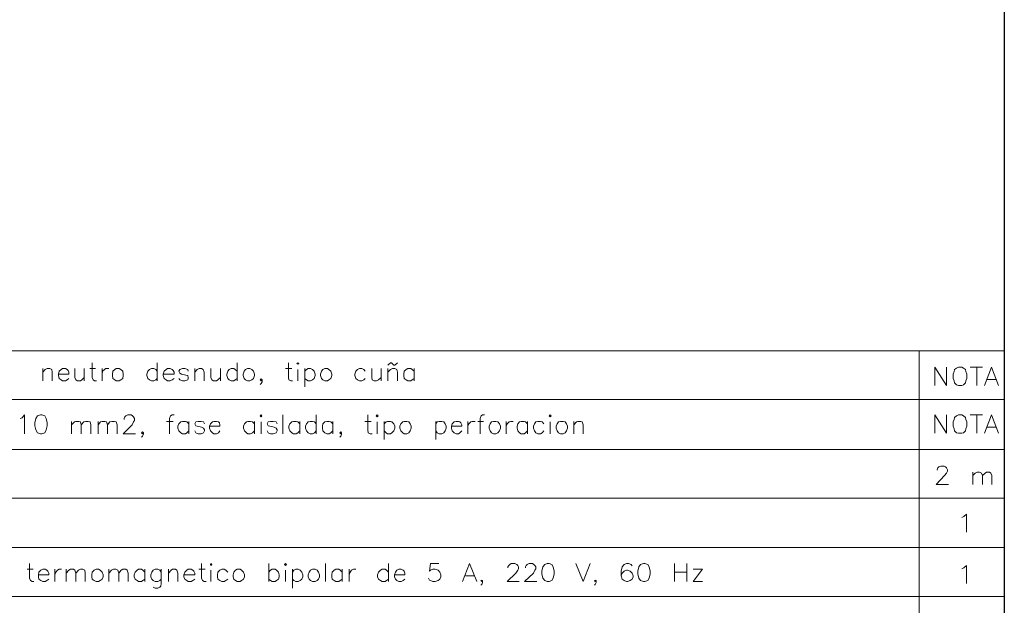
# Model space of a CAD drawing. Header units: millimetres. Extents: x 8 to 202, y 3 to 294.
# Tile 10 of 13: x 117 to 202, y 54 to 104. Entities that reach past the tile are written whole.
import ezdxf

# ---------------------------------------------------------------- set-up
doc = ezdxf.new("R2010")
doc.units = ezdxf.units.MM
doc.layers.add('DGE_CONTORNOS', color=7, linetype='Continuous', lineweight=0)

msp = doc.modelspace()

# ---------------------------------------------------------------- linework, layer by layer
at = {"layer": 'DGE_CONTORNOS', "lineweight": 25}
msp.add_lwpolyline([(201.9723, 293.9063), (201.9723, 3.2456)], dxfattribs=at)
at = {"layer": 'DGE_CONTORNOS', "lineweight": 5}
for points in [[(23.7913, 75.7204), (201.9723, 75.7204)], [(194.6487, 75.7204), (194.6487, 34.6993)], [(23.7913, 71.5294), (201.9723, 71.5294)], [(23.5797, 67.2537), (201.9723, 67.2537)], [(23.5797, 67.2537), (201.9723, 67.2537)], [(23.5797, 63.0627), (201.9723, 63.0627)], [(23.5797, 58.8294), (201.9723, 58.8294)], [(23.5797, 54.6384), (201.9723, 54.6384)]]:
    msp.add_lwpolyline(points, dxfattribs=at)
at = {"layer": 'DGE_CONTORNOS', "lineweight": 13}
for points in [[(123.6557, 74.7044), (123.6557, 73.4344), (123.7403, 73.2227), (123.8673, 73.138), (124.0367, 73.138)], [(129.2437, 74.7044), (129.2437, 73.138)], [(136.1017, 74.7044), (136.1017, 73.138)], [(140.5043, 74.7044), (140.5043, 73.4344), (140.5467, 73.2227), (140.716, 73.138), (140.843, 73.138)], [(141.224, 74.6197), (141.3087, 74.7044), (141.3933, 74.6197), (141.3087, 74.5774), (141.224, 74.6197)], [(149.0557, 74.4927), (149.2673, 74.7044), (149.352, 74.7044), (149.5637, 74.4927), (149.6483, 74.4927), (149.86, 74.7044)], [(119.4223, 74.1964), (119.4223, 73.138)], [(119.4223, 73.9), (119.634, 74.1117), (119.8033, 74.1964), (120.015, 74.1964), (120.1843, 74.1117), (120.2267, 73.9), (120.2267, 73.138)], [(120.777, 73.7307), (121.666, 73.7307), (121.666, 73.9), (121.5813, 74.027), (121.4967, 74.1117), (121.3697, 74.1964), (121.1157, 74.1964), (120.9887, 74.1117), (120.8193, 73.9847), (120.777, 73.7307), (120.777, 73.6037), (120.8193, 73.3497), (120.9887, 73.2227), (121.1157, 73.138), (121.3697, 73.138), (121.4967, 73.2227), (121.666, 73.3497)], [(122.174, 74.1964), (122.174, 73.4344), (122.2587, 73.2227), (122.3857, 73.138), (122.6397, 73.138), (122.7667, 73.2227), (122.9783, 73.4344)], [(122.9783, 74.1964), (122.9783, 73.138)], [(123.444, 74.1964), (123.952, 74.1964)], [(124.5023, 74.1964), (124.5023, 73.138)], [(124.5023, 73.7307), (124.5447, 73.9847), (124.714, 74.1117), (124.841, 74.1964), (125.095, 74.1964)], [(125.73, 74.1964), (125.603, 74.1117), (125.4337, 73.9847), (125.3913, 73.7307), (125.3913, 73.6037), (125.4337, 73.3497), (125.603, 73.2227), (125.73, 73.138), (125.984, 73.138), (126.111, 73.2227), (126.2803, 73.3497), (126.3227, 73.6037), (126.3227, 73.7307), (126.2803, 73.9847), (126.111, 74.1117), (125.984, 74.1964), (125.73, 74.1964)], [(129.2437, 73.9847), (129.1167, 74.1117), (128.9473, 74.1964), (128.7357, 74.1964), (128.5663, 74.1117), (128.4393, 73.9847), (128.3547, 73.7307), (128.3547, 73.6037), (128.4393, 73.3497), (128.5663, 73.2227), (128.7357, 73.138), (128.9473, 73.138), (129.1167, 73.2227), (129.2437, 73.3497)], [(129.7517, 73.7307), (130.683, 73.7307), (130.683, 73.9), (130.5983, 74.027), (130.5137, 74.1117), (130.3443, 74.1964), (130.1327, 74.1964), (130.0057, 74.1117), (129.8363, 73.9847), (129.7517, 73.7307), (129.7517, 73.6037), (129.8363, 73.3497), (130.0057, 73.2227), (130.1327, 73.138), (130.3443, 73.138), (130.5137, 73.2227), (130.683, 73.3497)], [(131.9107, 73.9847), (131.8683, 74.1117), (131.6143, 74.1964), (131.4027, 74.1964), (131.191, 74.1117), (131.1063, 73.9847), (131.191, 73.8154), (131.318, 73.7307), (131.699, 73.646), (131.8683, 73.6037), (131.9107, 73.4344), (131.9107, 73.3497), (131.8683, 73.2227), (131.6143, 73.138), (131.4027, 73.138), (131.191, 73.2227), (131.1063, 73.3497)], [(132.461, 74.1964), (132.461, 73.138)], [(132.461, 73.9), (132.6727, 74.1117), (132.842, 74.1964), (133.0537, 74.1964), (133.1807, 74.1117), (133.2653, 73.9), (133.2653, 73.138)], [(133.858, 74.1964), (133.858, 73.4344), (133.9427, 73.2227), (134.0697, 73.138), (134.3237, 73.138), (134.4507, 73.2227), (134.6623, 73.4344)], [(134.6623, 74.1964), (134.6623, 73.138)], [(136.1017, 73.9847), (135.9323, 74.1117), (135.8053, 74.1964), (135.5937, 74.1964), (135.4243, 74.1117), (135.2973, 73.9847), (135.2127, 73.7307), (135.2127, 73.6037), (135.2973, 73.3497), (135.4243, 73.2227), (135.5937, 73.138), (135.8053, 73.138), (135.9323, 73.2227), (136.1017, 73.3497)], [(136.9907, 74.1964), (136.8213, 74.1117), (136.6943, 73.9847), (136.6097, 73.7307), (136.6097, 73.6037), (136.6943, 73.3497), (136.8213, 73.2227), (136.9907, 73.138), (137.2023, 73.138), (137.3717, 73.2227), (137.4987, 73.3497), (137.5833, 73.6037), (137.5833, 73.7307), (137.4987, 73.9847), (137.3717, 74.1117), (137.2023, 74.1964), (136.9907, 74.1964)], [(140.2503, 74.1964), (140.8007, 74.1964)], [(141.3087, 74.1117), (141.3087, 73.138)], [(141.9013, 74.1964), (141.9013, 72.63)], [(141.9013, 73.9847), (142.0707, 74.1117), (142.1977, 74.1964), (142.4093, 74.1964), (142.5787, 74.1117), (142.7057, 73.9847), (142.7903, 73.7307), (142.7903, 73.6037), (142.7057, 73.3497), (142.5787, 73.2227), (142.4093, 73.138), (142.1977, 73.138), (142.0707, 73.2227), (141.9013, 73.3497)], [(143.637, 74.1964), (143.4677, 74.1117), (143.3407, 73.9847), (143.256, 73.7307), (143.256, 73.6037), (143.3407, 73.3497), (143.4677, 73.2227), (143.637, 73.138), (143.8487, 73.138), (143.9757, 73.2227), (144.145, 73.3497), (144.2297, 73.6037), (144.2297, 73.7307), (144.145, 73.9847), (143.9757, 74.1117), (143.8487, 74.1964), (143.637, 74.1964)], [(147.1083, 73.9847), (146.9813, 74.1117), (146.812, 74.1964), (146.6003, 74.1964), (146.431, 74.1117), (146.304, 73.9847), (146.2193, 73.7307), (146.2193, 73.6037), (146.304, 73.3497), (146.431, 73.2227), (146.6003, 73.138), (146.812, 73.138), (146.9813, 73.2227), (147.1083, 73.3497)], [(147.6587, 74.1964), (147.6587, 73.4344), (147.701, 73.2227), (147.8703, 73.138), (148.082, 73.138), (148.2513, 73.2227), (148.463, 73.4344)], [(148.463, 74.1964), (148.463, 73.138)], [(149.0557, 74.1964), (149.0557, 73.138)], [(149.0557, 73.9), (149.2673, 74.1117), (149.4367, 74.1964), (149.6483, 74.1964), (149.8177, 74.1117), (149.86, 73.9), (149.86, 73.138)], [(151.2993, 73.9847), (151.13, 74.1117), (151.003, 74.1964), (150.749, 74.1964), (150.622, 74.1117), (150.4527, 73.9847), (150.4103, 73.7307), (150.4103, 73.6037), (150.4527, 73.3497), (150.622, 73.2227), (150.749, 73.138), (151.003, 73.138), (151.13, 73.2227), (151.2993, 73.3497)], [(151.2993, 74.1964), (151.2993, 73.138)], [(196.0033, 72.757), (196.0033, 74.3234), (197.0193, 72.757), (197.0193, 74.3234)], [(198.0353, 74.3234), (197.866, 74.2387), (197.6967, 74.1117), (197.6543, 73.9424), (197.5697, 73.7307), (197.5697, 73.3497), (197.6543, 73.138), (197.6967, 72.9687), (197.866, 72.7994), (198.0353, 72.757), (198.3317, 72.757), (198.4587, 72.7994), (198.628, 72.9687), (198.6703, 73.138), (198.755, 73.3497), (198.755, 73.7307), (198.6703, 73.9424), (198.628, 74.1117), (198.4587, 74.2387), (198.3317, 74.3234), (198.0353, 74.3234)], [(199.0513, 74.3234), (200.1097, 74.3234)], [(199.6017, 74.3234), (199.6017, 72.757)], [(200.279, 72.757), (200.8717, 74.3234), (201.4643, 72.757)], [(138.2607, 73.2227), (138.176, 73.3074), (138.0913, 73.2227), (138.176, 73.138), (138.2607, 73.2227), (138.2607, 73.0534), (138.176, 72.9264), (138.0913, 72.8417)], [(200.4907, 73.265), (201.2527, 73.265)], [(117.475, 69.9207), (117.6443, 69.963), (117.856, 70.217), (117.856, 68.6084)], [(119.2107, 70.217), (118.9567, 70.1324), (118.8297, 69.9207), (118.745, 69.5397), (118.745, 69.2857), (118.8297, 68.947), (118.9567, 68.693), (119.2107, 68.6084), (119.3377, 68.6084), (119.5917, 68.693), (119.7187, 68.947), (119.8033, 69.2857), (119.8033, 69.5397), (119.7187, 69.9207), (119.5917, 70.1324), (119.3377, 70.217), (119.2107, 70.217)], [(126.4073, 69.836), (126.4073, 69.9207), (126.4497, 70.0477), (126.5343, 70.1324), (126.7037, 70.217), (127, 70.217), (127.127, 70.1324), (127.2117, 70.0477), (127.2963, 69.9207), (127.2963, 69.7514), (127.2117, 69.6244), (127.0847, 69.3704), (126.3227, 68.6084), (127.381, 68.6084)], [(130.683, 70.217), (130.5137, 70.217), (130.3867, 70.1324), (130.302, 69.9207), (130.302, 68.6084)], [(138.0913, 70.1324), (138.176, 70.217), (138.2183, 70.1324), (138.176, 70.0477), (138.0913, 70.1324)], [(140.0387, 70.217), (140.0387, 68.6084)], [(142.875, 70.217), (142.875, 68.6084)], [(147.32, 70.217), (147.32, 68.947), (147.3623, 68.693), (147.5317, 68.6084), (147.701, 68.6084)], [(148.0397, 70.1324), (148.1243, 70.217), (148.209, 70.1324), (148.1243, 70.0477), (148.0397, 70.1324)], [(157.353, 70.217), (157.1837, 70.217), (157.0567, 70.1324), (156.972, 69.9207), (156.972, 68.6084)], [(162.8987, 70.1324), (162.9833, 70.217), (163.068, 70.1324), (162.9833, 70.0477), (162.8987, 70.1324)], [(196.0033, 68.6507), (196.0033, 70.217), (197.0193, 68.6507), (197.0193, 70.217)], [(198.0353, 70.217), (197.866, 70.1324), (197.6967, 70.0054), (197.6543, 69.836), (197.5697, 69.6244), (197.5697, 69.2434), (197.6543, 69.0317), (197.6967, 68.8624), (197.866, 68.693), (198.0353, 68.6507), (198.3317, 68.6507), (198.4587, 68.693), (198.628, 68.8624), (198.6703, 69.0317), (198.755, 69.2434), (198.755, 69.6244), (198.6703, 69.836), (198.628, 70.0054), (198.4587, 70.1324), (198.3317, 70.217), (198.0353, 70.217)], [(199.0513, 70.217), (200.1097, 70.217)], [(199.6017, 70.217), (199.6017, 68.6507)], [(200.279, 68.6507), (200.8717, 70.217), (201.4643, 68.6507)], [(121.8777, 69.6667), (121.8777, 68.6084)], [(121.8777, 69.3704), (122.1317, 69.6244), (122.2587, 69.6667), (122.5127, 69.6667), (122.6397, 69.6244), (122.7243, 69.3704), (122.7243, 68.6084)], [(122.7243, 69.3704), (122.936, 69.6244), (123.1053, 69.6667), (123.317, 69.6667), (123.4863, 69.6244), (123.5287, 69.3704), (123.5287, 68.6084)], [(124.1637, 69.6667), (124.1637, 68.6084)], [(124.1637, 69.3704), (124.3753, 69.6244), (124.5023, 69.6667), (124.7563, 69.6667), (124.8833, 69.6244), (124.968, 69.3704), (124.968, 68.6084)], [(124.968, 69.3704), (125.1797, 69.6244), (125.349, 69.6667), (125.5607, 69.6667), (125.73, 69.6244), (125.8147, 69.3704), (125.8147, 68.6084)], [(130.048, 69.6667), (130.5983, 69.6667)], [(131.953, 69.455), (131.7837, 69.6244), (131.6567, 69.6667), (131.4027, 69.6667), (131.2757, 69.6244), (131.1063, 69.455), (131.0217, 69.2434), (131.0217, 69.074), (131.1063, 68.8624), (131.2757, 68.693), (131.4027, 68.6084), (131.6567, 68.6084), (131.7837, 68.693), (131.953, 68.8624)], [(131.953, 69.6667), (131.953, 68.6084)], [(133.3077, 69.455), (133.223, 69.6244), (133.0113, 69.6667), (132.7573, 69.6667), (132.5457, 69.6244), (132.461, 69.455), (132.5457, 69.2857), (132.6727, 69.2434), (133.0537, 69.1587), (133.223, 69.074), (133.3077, 68.947), (133.3077, 68.8624), (133.223, 68.693), (133.0113, 68.6084), (132.7573, 68.6084), (132.5457, 68.693), (132.461, 68.8624)], [(133.731, 69.2434), (134.62, 69.2434), (134.62, 69.3704), (134.5777, 69.5397), (134.493, 69.6244), (134.3237, 69.6667), (134.112, 69.6667), (133.985, 69.6244), (133.8157, 69.455), (133.731, 69.2434), (133.731, 69.074), (133.8157, 68.8624), (133.985, 68.693), (134.112, 68.6084), (134.3237, 68.6084), (134.493, 68.693), (134.62, 68.8624)], [(137.5833, 69.455), (137.414, 69.6244), (137.2447, 69.6667), (137.033, 69.6667), (136.906, 69.6244), (136.7367, 69.455), (136.652, 69.2434), (136.652, 69.074), (136.7367, 68.8624), (136.906, 68.693), (137.033, 68.6084), (137.2447, 68.6084), (137.414, 68.693), (137.5833, 68.8624)], [(137.5833, 69.6667), (137.5833, 68.6084)], [(138.176, 69.6244), (138.176, 68.6084)], [(139.5307, 69.455), (139.446, 69.6244), (139.192, 69.6667), (138.9803, 69.6667), (138.7687, 69.6244), (138.684, 69.455), (138.7687, 69.2857), (138.8957, 69.2434), (139.2767, 69.1587), (139.446, 69.074), (139.5307, 68.947), (139.5307, 68.8624), (139.446, 68.693), (139.192, 68.6084), (138.9803, 68.6084), (138.7687, 68.693), (138.684, 68.8624)], [(141.478, 69.455), (141.3087, 69.6244), (141.1817, 69.6667), (140.9277, 69.6667), (140.8007, 69.6244), (140.6313, 69.455), (140.5467, 69.2434), (140.5467, 69.074), (140.6313, 68.8624), (140.8007, 68.693), (140.9277, 68.6084), (141.1817, 68.6084), (141.3087, 68.693), (141.478, 68.8624)], [(141.478, 69.6667), (141.478, 68.6084)], [(142.875, 69.455), (142.748, 69.6244), (142.5787, 69.6667), (142.367, 69.6667), (142.1977, 69.6244), (142.0707, 69.455), (141.986, 69.2434), (141.986, 69.074), (142.0707, 68.8624), (142.1977, 68.693), (142.367, 68.6084), (142.5787, 68.6084), (142.748, 68.693), (142.875, 68.8624)], [(144.3143, 69.455), (144.145, 69.6244), (144.018, 69.6667), (143.8063, 69.6667), (143.637, 69.6244), (143.4677, 69.455), (143.4253, 69.2434), (143.4253, 69.074), (143.4677, 68.8624), (143.637, 68.693), (143.8063, 68.6084), (144.018, 68.6084), (144.145, 68.693), (144.3143, 68.8624)], [(144.3143, 69.6667), (144.3143, 68.6084)], [(147.066, 69.6667), (147.6163, 69.6667)], [(148.1243, 69.6244), (148.1243, 68.6084)], [(148.717, 69.6667), (148.717, 68.1004)], [(148.717, 69.455), (148.8863, 69.6244), (149.0133, 69.6667), (149.2673, 69.6667), (149.3943, 69.6244), (149.5637, 69.455), (149.6483, 69.2434), (149.6483, 69.074), (149.5637, 68.8624), (149.3943, 68.693), (149.2673, 68.6084), (149.0133, 68.6084), (148.8863, 68.693), (148.717, 68.8624)], [(150.4527, 69.6667), (150.3257, 69.6244), (150.1563, 69.455), (150.0717, 69.2434), (150.0717, 69.074), (150.1563, 68.8624), (150.3257, 68.693), (150.4527, 68.6084), (150.6643, 68.6084), (150.8337, 68.693), (150.9607, 68.8624), (151.0453, 69.074), (151.0453, 69.2434), (150.9607, 69.455), (150.8337, 69.6244), (150.6643, 69.6667), (150.4527, 69.6667)], [(153.162, 69.6667), (153.162, 68.1004)], [(153.162, 69.455), (153.289, 69.6244), (153.4583, 69.6667), (153.67, 69.6667), (153.8393, 69.6244), (153.9663, 69.455), (154.051, 69.2434), (154.051, 69.074), (153.9663, 68.8624), (153.8393, 68.693), (153.67, 68.6084), (153.4583, 68.6084), (153.289, 68.693), (153.162, 68.8624)], [(154.5167, 69.2434), (155.4057, 69.2434), (155.4057, 69.3704), (155.321, 69.5397), (155.2363, 69.6244), (155.1093, 69.6667), (154.8977, 69.6667), (154.7283, 69.6244), (154.559, 69.455), (154.5167, 69.2434), (154.5167, 69.074), (154.559, 68.8624), (154.7283, 68.693), (154.8977, 68.6084), (155.1093, 68.6084), (155.2363, 68.693), (155.4057, 68.8624)], [(155.9137, 69.6667), (155.9137, 68.6084)], [(155.9137, 69.2434), (155.9983, 69.455), (156.1677, 69.6244), (156.2947, 69.6667), (156.5487, 69.6667)], [(156.7603, 69.6667), (157.2683, 69.6667)], [(158.115, 69.6667), (157.9457, 69.6244), (157.8187, 69.455), (157.734, 69.2434), (157.734, 69.074), (157.8187, 68.8624), (157.9457, 68.693), (158.115, 68.6084), (158.3267, 68.6084), (158.496, 68.693), (158.623, 68.8624), (158.7077, 69.074), (158.7077, 69.2434), (158.623, 69.455), (158.496, 69.6244), (158.3267, 69.6667), (158.115, 69.6667)], [(159.2157, 69.6667), (159.2157, 68.6084)], [(159.2157, 69.2434), (159.3003, 69.455), (159.4697, 69.6244), (159.5967, 69.6667), (159.8083, 69.6667)], [(161.036, 69.455), (160.8667, 69.6244), (160.7397, 69.6667), (160.4857, 69.6667), (160.3587, 69.6244), (160.1893, 69.455), (160.147, 69.2434), (160.147, 69.074), (160.1893, 68.8624), (160.3587, 68.693), (160.4857, 68.6084), (160.7397, 68.6084), (160.8667, 68.693), (161.036, 68.8624)], [(161.036, 69.6667), (161.036, 68.6084)], [(162.433, 69.455), (162.306, 69.6244), (162.1367, 69.6667), (161.925, 69.6667), (161.7557, 69.6244), (161.6287, 69.455), (161.544, 69.2434), (161.544, 69.074), (161.6287, 68.8624), (161.7557, 68.693), (161.925, 68.6084), (162.1367, 68.6084), (162.306, 68.693), (162.433, 68.8624)], [(162.9833, 69.6244), (162.9833, 68.6084)], [(163.8723, 69.6667), (163.703, 69.6244), (163.576, 69.455), (163.4913, 69.2434), (163.4913, 69.074), (163.576, 68.8624), (163.703, 68.693), (163.8723, 68.6084), (164.084, 68.6084), (164.2533, 68.693), (164.3803, 68.8624), (164.465, 69.074), (164.465, 69.2434), (164.3803, 69.455), (164.2533, 69.6244), (164.084, 69.6667), (163.8723, 69.6667)], [(165.0153, 69.6667), (165.0153, 68.6084)], [(165.0153, 69.3704), (165.227, 69.6244), (165.354, 69.6667), (165.608, 69.6667), (165.735, 69.6244), (165.8197, 69.3704), (165.8197, 68.6084)], [(128.0583, 68.693), (127.9737, 68.7777), (127.889, 68.693), (127.9737, 68.6084), (128.0583, 68.693), (128.0583, 68.566), (127.9737, 68.3967), (127.889, 68.312)], [(145.0763, 68.693), (144.9917, 68.7777), (144.907, 68.693), (144.9917, 68.6084), (145.0763, 68.693), (145.0763, 68.566), (144.9917, 68.3967), (144.907, 68.312)], [(200.4907, 69.1587), (201.2527, 69.1587)], [(196.215, 65.4757), (196.215, 65.518), (196.2573, 65.6874), (196.342, 65.772), (196.5113, 65.8144), (196.8077, 65.8144), (196.9347, 65.772), (197.0193, 65.6874), (197.104, 65.518), (197.104, 65.391), (197.0193, 65.2217), (196.85, 65.01), (196.1303, 64.248), (197.1887, 64.248)], [(199.263, 65.3064), (199.263, 64.248)], [(199.263, 65.01), (199.4747, 65.2217), (199.644, 65.3064), (199.8557, 65.3064), (200.025, 65.2217), (200.1097, 65.01), (200.1097, 64.248)], [(200.1097, 65.01), (200.3213, 65.2217), (200.4483, 65.3064), (200.7023, 65.3064), (200.8293, 65.2217), (200.914, 65.01), (200.914, 64.248)], [(198.3317, 61.4117), (198.501, 61.4964), (198.7127, 61.708), (198.7127, 60.1417)], [(118.0677, 56.9667), (118.5757, 56.9667)], [(118.2793, 57.4747), (118.2793, 56.2047), (118.364, 55.993), (118.491, 55.9084), (118.6603, 55.9084)], [(119.0413, 56.501), (119.9303, 56.501), (119.9303, 56.628), (119.8457, 56.7974), (119.761, 56.882), (119.634, 56.9667), (119.4223, 56.9667), (119.253, 56.882), (119.0837, 56.7127), (119.0413, 56.501), (119.0413, 56.3317), (119.0837, 56.12), (119.253, 55.993), (119.4223, 55.9084), (119.634, 55.9084), (119.761, 55.993), (119.9303, 56.12)], [(120.4383, 56.9667), (120.4383, 55.9084)], [(120.4383, 56.501), (120.523, 56.7127), (120.6923, 56.882), (120.8193, 56.9667), (121.031, 56.9667)], [(121.412, 56.9667), (121.412, 55.9084)], [(121.412, 56.628), (121.666, 56.882), (121.793, 56.9667), (122.047, 56.9667), (122.174, 56.882), (122.2587, 56.628), (122.2587, 55.9084)], [(122.2587, 56.628), (122.4703, 56.882), (122.6397, 56.9667), (122.8513, 56.9667), (123.0207, 56.882), (123.063, 56.628), (123.063, 55.9084)], [(123.9943, 56.9667), (123.825, 56.882), (123.6557, 56.7127), (123.6133, 56.501), (123.6133, 56.3317), (123.6557, 56.12), (123.825, 55.993), (123.9943, 55.9084), (124.206, 55.9084), (124.333, 55.993), (124.5023, 56.12), (124.587, 56.3317), (124.587, 56.501), (124.5023, 56.7127), (124.333, 56.882), (124.206, 56.9667), (123.9943, 56.9667)], [(125.095, 56.9667), (125.095, 55.9084)], [(125.095, 56.628), (125.3067, 56.882), (125.476, 56.9667), (125.6877, 56.9667), (125.857, 56.882), (125.9417, 56.628), (125.9417, 55.9084)], [(125.9417, 56.628), (126.1533, 56.882), (126.2803, 56.9667), (126.5343, 56.9667), (126.6613, 56.882), (126.746, 56.628), (126.746, 55.9084)], [(128.1853, 56.7127), (128.016, 56.882), (127.889, 56.9667), (127.635, 56.9667), (127.508, 56.882), (127.3387, 56.7127), (127.254, 56.501), (127.254, 56.3317), (127.3387, 56.12), (127.508, 55.993), (127.635, 55.9084), (127.889, 55.9084), (128.016, 55.993), (128.1853, 56.12)], [(128.1853, 56.9667), (128.1853, 55.9084)], [(129.5823, 56.7127), (129.4553, 56.882), (129.286, 56.9667), (129.0743, 56.9667), (128.905, 56.882), (128.778, 56.7127), (128.6933, 56.501), (128.6933, 56.3317), (128.778, 56.12), (128.905, 55.993), (129.0743, 55.9084), (129.286, 55.9084), (129.4553, 55.993), (129.5823, 56.12)], [(129.5823, 56.9667), (129.5823, 55.739), (129.54, 55.5274), (129.4553, 55.4427), (129.286, 55.358), (129.0743, 55.358), (128.905, 55.4427)], [(130.2173, 56.9667), (130.2173, 55.9084)], [(130.2173, 56.628), (130.429, 56.882), (130.556, 56.9667), (130.81, 56.9667), (130.937, 56.882), (131.0217, 56.628), (131.0217, 55.9084)], [(131.5297, 56.501), (132.461, 56.501), (132.461, 56.628), (132.3763, 56.7974), (132.2917, 56.882), (132.1647, 56.9667), (131.9107, 56.9667), (131.7837, 56.882), (131.6143, 56.7127), (131.5297, 56.501), (131.5297, 56.3317), (131.6143, 56.12), (131.7837, 55.993), (131.9107, 55.9084), (132.1647, 55.9084), (132.2917, 55.993), (132.461, 56.12)], [(132.7997, 56.9667), (133.35, 56.9667)], [(133.0537, 57.4747), (133.0537, 56.2047), (133.1383, 55.993), (133.2653, 55.9084), (133.4347, 55.9084)], [(133.8157, 57.39), (133.858, 57.4747), (133.9427, 57.39), (133.858, 57.3054), (133.8157, 57.39)], [(133.858, 56.882), (133.858, 55.9084)], [(135.2973, 56.7127), (135.128, 56.882), (135.001, 56.9667), (134.7893, 56.9667), (134.62, 56.882), (134.4507, 56.7127), (134.4083, 56.501), (134.4083, 56.3317), (134.4507, 56.12), (134.62, 55.993), (134.7893, 55.9084), (135.001, 55.9084), (135.128, 55.993), (135.2973, 56.12)], [(136.1017, 56.9667), (135.9747, 56.882), (135.8053, 56.7127), (135.763, 56.501), (135.763, 56.3317), (135.8053, 56.12), (135.9747, 55.993), (136.1017, 55.9084), (136.3557, 55.9084), (136.4827, 55.993), (136.652, 56.12), (136.7367, 56.3317), (136.7367, 56.501), (136.652, 56.7127), (136.4827, 56.882), (136.3557, 56.9667), (136.1017, 56.9667)], [(138.811, 57.4747), (138.811, 55.9084)], [(138.811, 56.7127), (138.9803, 56.882), (139.1073, 56.9667), (139.3613, 56.9667), (139.4883, 56.882), (139.6577, 56.7127), (139.7, 56.501), (139.7, 56.3317), (139.6577, 56.12), (139.4883, 55.993), (139.3613, 55.9084), (139.1073, 55.9084), (138.9803, 55.993), (138.811, 56.12)], [(140.1657, 57.39), (140.2503, 57.4747), (140.335, 57.39), (140.2503, 57.3054), (140.1657, 57.39)], [(140.2503, 56.882), (140.2503, 55.9084)], [(140.843, 56.9667), (140.843, 55.358)], [(140.843, 56.7127), (140.97, 56.882), (141.1393, 56.9667), (141.351, 56.9667), (141.5203, 56.882), (141.6473, 56.7127), (141.732, 56.501), (141.732, 56.3317), (141.6473, 56.12), (141.5203, 55.993), (141.351, 55.9084), (141.1393, 55.9084), (140.97, 55.993), (140.843, 56.12)], [(142.5787, 56.9667), (142.4093, 56.882), (142.2823, 56.7127), (142.1977, 56.501), (142.1977, 56.3317), (142.2823, 56.12), (142.4093, 55.993), (142.5787, 55.9084), (142.7903, 55.9084), (142.9597, 55.993), (143.0867, 56.12), (143.1713, 56.3317), (143.1713, 56.501), (143.0867, 56.7127), (142.9597, 56.882), (142.7903, 56.9667), (142.5787, 56.9667)], [(143.6793, 57.4747), (143.6793, 55.9084)], [(145.1187, 56.7127), (144.9493, 56.882), (144.8223, 56.9667), (144.5683, 56.9667), (144.4413, 56.882), (144.272, 56.7127), (144.2297, 56.501), (144.2297, 56.3317), (144.272, 56.12), (144.4413, 55.993), (144.5683, 55.9084), (144.8223, 55.9084), (144.9493, 55.993), (145.1187, 56.12)], [(145.1187, 56.9667), (145.1187, 55.9084)], [(145.7113, 56.9667), (145.7113, 55.9084)], [(145.7113, 56.501), (145.796, 56.7127), (145.923, 56.882), (146.0923, 56.9667), (146.304, 56.9667)], [(149.098, 56.7127), (148.9287, 56.882), (148.8017, 56.9667), (148.5477, 56.9667), (148.4207, 56.882), (148.2513, 56.7127), (148.1667, 56.501), (148.1667, 56.3317), (148.2513, 56.12), (148.4207, 55.993), (148.5477, 55.9084), (148.8017, 55.9084), (148.9287, 55.993), (149.098, 56.12)], [(149.098, 57.4747), (149.098, 55.9084)], [(149.606, 56.501), (150.495, 56.501), (150.495, 56.628), (150.4527, 56.7974), (150.368, 56.882), (150.1987, 56.9667), (149.987, 56.9667), (149.8177, 56.882), (149.6907, 56.7127), (149.606, 56.501), (149.606, 56.3317), (149.6907, 56.12), (149.8177, 55.993), (149.987, 55.9084), (150.1987, 55.9084), (150.368, 55.993), (150.495, 56.12)], [(153.416, 57.4747), (152.6963, 57.4747), (152.6117, 56.7974), (152.6963, 56.882), (152.908, 56.9667), (153.1197, 56.9667), (153.3737, 56.882), (153.5007, 56.7127), (153.5853, 56.501), (153.5853, 56.3317), (153.5007, 56.12), (153.3737, 55.993), (153.1197, 55.9084), (152.908, 55.9084), (152.6963, 55.993), (152.6117, 56.0354), (152.527, 56.2047)], [(155.448, 55.9084), (156.0407, 57.4747), (156.6757, 55.9084)], [(159.3427, 57.0937), (159.3427, 57.1784), (159.4273, 57.3054), (159.512, 57.39), (159.639, 57.4747), (159.9353, 57.4747), (160.1047, 57.39), (160.1893, 57.3054), (160.274, 57.1784), (160.274, 57.009), (160.1893, 56.882), (160.02, 56.628), (159.3003, 55.9084), (160.3163, 55.9084)], [(160.8667, 57.0937), (160.8667, 57.1784), (160.909, 57.3054), (160.9937, 57.39), (161.163, 57.4747), (161.4593, 57.4747), (161.5863, 57.39), (161.671, 57.3054), (161.7557, 57.1784), (161.7557, 57.009), (161.671, 56.882), (161.544, 56.628), (160.782, 55.9084), (161.8403, 55.9084)], [(162.7293, 57.4747), (162.5177, 57.39), (162.3483, 57.1784), (162.2637, 56.7974), (162.2637, 56.5857), (162.3483, 56.2047), (162.5177, 55.993), (162.7293, 55.9084), (162.8987, 55.9084), (163.1103, 55.993), (163.2373, 56.2047), (163.322, 56.5857), (163.322, 56.7974), (163.2373, 57.1784), (163.1103, 57.39), (162.8987, 57.4747), (162.7293, 57.4747)], [(165.1847, 57.4747), (165.8197, 55.9084), (166.4123, 57.4747)], [(170.0107, 57.263), (169.926, 57.39), (169.7143, 57.4747), (169.545, 57.4747), (169.3333, 57.39), (169.164, 57.1784), (169.0793, 56.7974), (169.0793, 56.4164), (169.164, 56.12), (169.3333, 55.993), (169.545, 55.9084), (169.6297, 55.9084), (169.8413, 55.993), (170.0107, 56.12), (170.0953, 56.3317), (170.0953, 56.4164), (170.0107, 56.628), (169.8413, 56.7974), (169.6297, 56.882), (169.545, 56.882), (169.3333, 56.7974), (169.164, 56.628), (169.0793, 56.4164)], [(170.9843, 57.4747), (170.7303, 57.39), (170.6033, 57.1784), (170.5187, 56.7974), (170.5187, 56.5857), (170.6033, 56.2047), (170.7303, 55.993), (170.9843, 55.9084), (171.1113, 55.9084), (171.3653, 55.993), (171.4923, 56.2047), (171.577, 56.5857), (171.577, 56.7974), (171.4923, 57.1784), (171.3653, 57.39), (171.1113, 57.4747), (170.9843, 57.4747)], [(173.6513, 57.4747), (173.6513, 55.9084)], [(173.6513, 56.7127), (174.7097, 56.7127)], [(174.7097, 57.4747), (174.7097, 55.9084)], [(175.26, 55.9084), (176.0643, 56.9667), (175.26, 56.9667)], [(198.3317, 57.009), (198.501, 57.0937), (198.7127, 57.3054), (198.7127, 55.739)], [(155.702, 56.4164), (156.4217, 56.4164)], [(157.1837, 55.993), (157.099, 56.0354), (157.0143, 55.993), (157.099, 55.9084), (157.1837, 55.993), (157.1837, 55.8237), (157.099, 55.6544), (157.0143, 55.612)], [(166.9203, 55.993), (166.8357, 56.0354), (166.7933, 55.993), (166.8357, 55.9084), (166.9203, 55.993), (166.9203, 55.8237), (166.8357, 55.6544), (166.7933, 55.612)], [(175.26, 55.9084), (176.0643, 55.9084)]]:
    msp.add_lwpolyline(points, dxfattribs=at)

doc.saveas('drawing.dxf')
